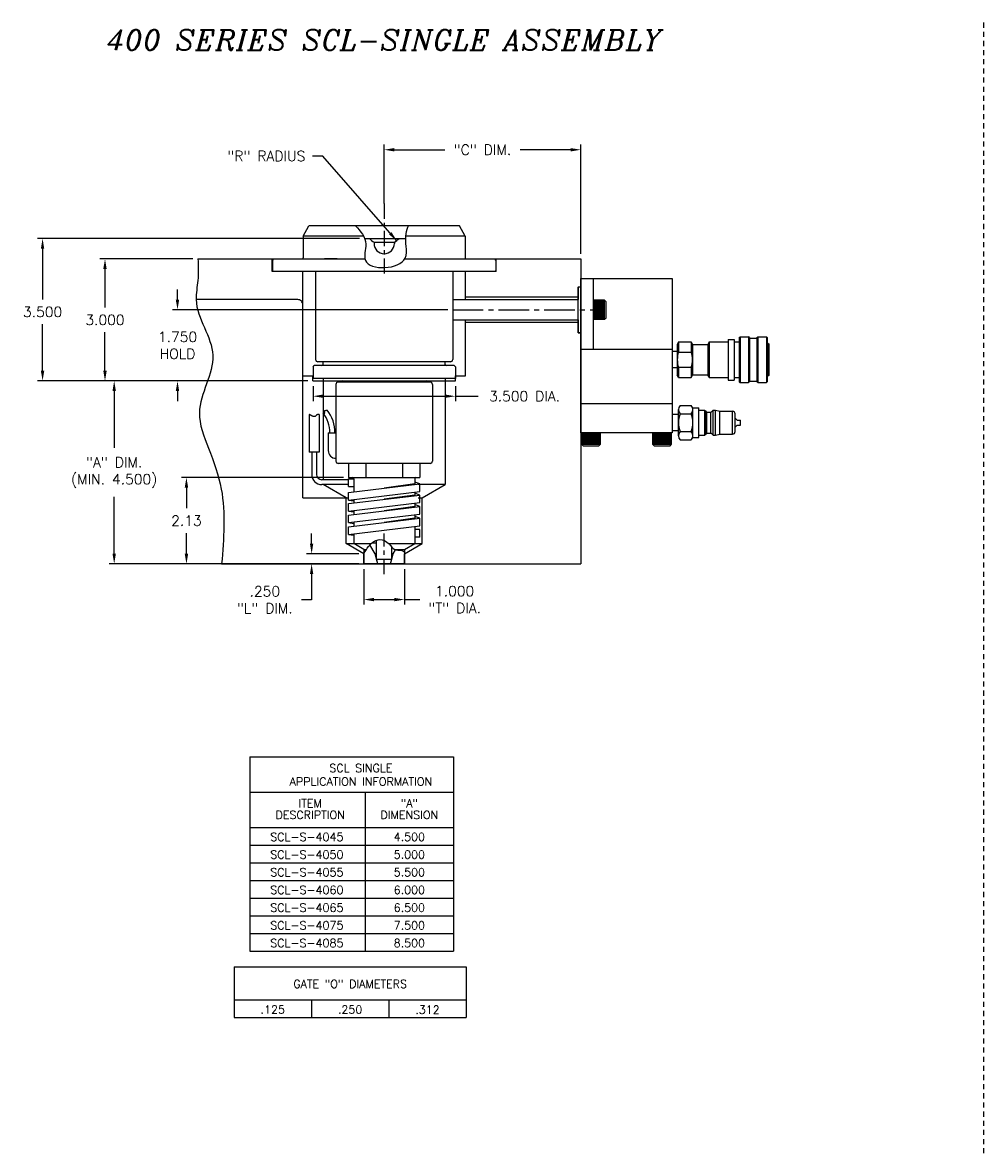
# Model space of a CAD drawing. Extents: x 78 to 191, y 63 to 102.
# Tile 1 of 4: x 78 to 101, y 68 to 96. Entities that reach past the tile are written whole.
import ezdxf
from ezdxf.enums import TextEntityAlignment as Align

# ---------------------------------------------------------------- set-up
doc = ezdxf.new("R2010")
doc.units = 0
doc.header["$MEASUREMENT"] = 0
doc.linetypes.add('CENTER2', pattern=[1.125, 0.75, -0.125, 0.125, -0.125])
doc.linetypes.add('HIDDEN2', pattern=[0.1875, 0.125, -0.0625])
doc.layers.get('DEFPOINTS').update_dxf_attribs({"linetype": 'CONTINUOUS'})
for name, color, linetype in [('AR_SHAPE', 3, 'CONTINUOUS'), ('DIMENSIONS', 4, 'CONTINUOUS'), ('FASTENER_SOLID', 7, 'CONTINUOUS'), ('HYD_FITTING', 4, 'CONTINUOUS'), ('INFO_BOX_SOLID', 7, 'CONTINUOUS'), ('INFO_BOX_TEXT', 4, 'CONTINUOUS'), ('MA_SHAPE_HIDDEN', 6, 'HIDDEN2'), ('MBH_HEATER', 1, 'CONTINUOUS'), ('SCV_400_FBT_SHAPE', 3, 'CONTINUOUS'), ('SCV_400_FBT_SOLID', 1, 'CONTINUOUS'), ('SCV_400_NBL_SHAPE', 3, 'CONTINUOUS'), ('SCV_400_NBU_CENTER', 1, 'CENTER2'), ('SCV_400_NBU_SHAPE', 3, 'CONTINUOUS'), ('SCV_400_NBU_SOLID', 1, 'CONTINUOUS'), ('SCV_400_VP_SHAPE', 3, 'CONTINUOUS'), ('SCV_BORE_LIGHT', 134, 'CONTINUOUS'), ('SCV_CENTER', 1, 'CENTER2'), ('SCV_HYD_CYL_SHAPE', 3, 'CONTINUOUS'), ('SCV_LR_SHAPE', 3, 'CONTINUOUS'), ('SF_HTR', 1, 'CONTINUOUS'), ('SVC_COIL_HEATER', 1, 'CONTINUOUS')]:
    doc.layers.add(name, color=color, linetype=linetype)
doc.styles.add('ITALIC', font='italic.shx')
doc.styles.add('ROMANS', font='romans.shx')
doc.dimstyles.new('CATALOG', dxfattribs={"dimscale": 2, "dimtxt": 0.125, "dimasz": 0.125, "dimexe": 0.0625, "dimexo": 0.0625, "dimgap": 0.09, "dimtad": 0, "dimtih": 1, "dimtoh": 1, "dimdec": 3, "dimzin": 4, "dimdsep": 46, "dimtxsty": 'ROMANS', "dimcen": 0, "dimclrd": 256, "dimclre": 256, "dimclrt": 256, "dimadec": 0, "dimazin": 0, "dimtfac": 0.7, "dimtdec": 3, "dimtofl": 0, "dimtmove": 0, "dimatfit": 3, "dimfxl": 0, "dimtolj": 1, "dimtzin": 4, "dimlwd": -1, "dimlwe": -1, "dimarcsym": 0})

# ---------------------------------------------------------------- blocks, each defined once
blk = doc.blocks.new('*D1')
at = {"layer": 'DEFPOINTS', "color": 0}
for p in [(86.132, 90.862), (78.211, 87.362), (84.861, 87.362)]:
    blk.add_point(p, dxfattribs=at)
at = {"layer": 'DIMENSIONS'}
for p, q in [((86.007, 90.862), (78.086, 90.862)), ((78.211, 90.612), (78.211, 89.364)), ((78.211, 87.612), (78.211, 88.754)), ((84.736, 87.362), (78.086, 87.362))]:
    blk.add_line(p, q, dxfattribs=at)
for points in [[(78.169, 90.612), (78.252, 90.612), (78.211, 90.862)], [(78.169, 87.612), (78.252, 87.612), (78.211, 87.362)]]:
    blk.add_solid(points, dxfattribs=at)
at = {"layer": 'DIMENSIONS', "insert": (78.211, 89.059), "char_height": 0.25, "attachment_point": 5, "style": 'ROMANS'}
blk.add_mtext('\\A1;3.500 ', dxfattribs=at)
blk = doc.blocks.new('*D2')
at = {"layer": 'DEFPOINTS', "color": 0}
for p in [(84.861, 87.362), (79.972, 82.862), (86.112, 82.862)]:
    blk.add_point(p, dxfattribs=at)
at = {"layer": 'DIMENSIONS'}
for p, q in [((84.736, 87.362), (79.847, 87.362)), ((79.972, 87.112), (79.972, 85.715)), ((79.972, 83.112), (79.972, 84.509)), ((85.987, 82.862), (79.847, 82.862))]:
    blk.add_line(p, q, dxfattribs=at)
for points in [[(79.931, 87.112), (80.014, 87.112), (79.972, 87.362)], [(79.931, 83.112), (80.014, 83.112), (79.972, 82.862)]]:
    blk.add_solid(points, dxfattribs=at)
at = {"layer": 'DIMENSIONS', "insert": (79.972, 85.112), "char_height": 0.25, "attachment_point": 5, "style": 'ROMANS'}
blk.add_mtext('\\A1;"A" DIM.\\P(MIN. 4.500)', dxfattribs=at)
blk = doc.blocks.new('*D3')
at = {"layer": 'DEFPOINTS', "color": 0}
for p in [(84.828, 82.862), (86.112, 83.112), (86.112, 82.862)]:
    blk.add_point(p, dxfattribs=at)
at = {"layer": 'DIMENSIONS'}
for p, q in [((84.828, 83.362), (84.828, 83.612)), ((85.987, 83.112), (84.703, 83.112)), ((85.987, 82.862), (84.703, 82.862)), ((84.828, 82.612), (84.828, 81.98)), ((84.828, 81.98), (84.578, 81.98))]:
    blk.add_line(p, q, dxfattribs=at)
for points in [[(84.786, 83.362), (84.869, 83.362), (84.828, 83.112)], [(84.786, 82.612), (84.869, 82.612), (84.828, 82.862)]]:
    blk.add_solid(points, dxfattribs=at)
at = {"layer": 'DIMENSIONS', "insert": (83.677, 81.98), "char_height": 0.25, "attachment_point": 5, "style": 'ROMANS'}
blk.add_mtext('\\A1;.250 \\P"L" DIM.', dxfattribs=at)
blk = doc.blocks.new('*D4')
at = {"layer": 'DEFPOINTS', "color": 0}
for p in [(86.112, 82.862), (87.112, 82.862), (86.112, 81.986)]:
    blk.add_point(p, dxfattribs=at)
at = {"layer": 'DIMENSIONS'}
for p, q in [((86.112, 82.737), (86.112, 81.861)), ((87.112, 82.737), (87.112, 81.861)), ((86.362, 81.986), (86.862, 81.986)), ((87.112, 81.986), (87.487, 81.986))]:
    blk.add_line(p, q, dxfattribs=at)
for points in [[(86.362, 82.028), (86.362, 81.944), (86.112, 81.986)], [(86.862, 82.028), (86.862, 81.944), (87.112, 81.986)]]:
    blk.add_solid(points, dxfattribs=at)
at = {"layer": 'DIMENSIONS', "insert": (88.345, 81.986), "char_height": 0.25, "attachment_point": 5, "style": 'ROMANS'}
blk.add_mtext('\\A1;1.000 \\P"T" DIA.', dxfattribs=at)
blk = doc.blocks.new('*D5')
at = {"layer": 'DEFPOINTS', "color": 0}
for p in [(88.3, 89.112), (81.529, 87.362), (84.861, 87.362)]:
    blk.add_point(p, dxfattribs=at)
at = {"layer": 'DIMENSIONS'}
for p, q in [((81.529, 89.362), (81.529, 89.612)), ((88.175, 89.112), (81.404, 89.112)), ((84.736, 87.362), (81.404, 87.362)), ((81.529, 87.112), (81.529, 86.862))]:
    blk.add_line(p, q, dxfattribs=at)
for points in [[(81.487, 89.362), (81.571, 89.362), (81.529, 89.112)], [(81.487, 87.112), (81.571, 87.112), (81.529, 87.362)]]:
    blk.add_solid(points, dxfattribs=at)
at = {"layer": 'DIMENSIONS', "insert": (81.529, 88.237), "char_height": 0.25, "attachment_point": 5, "style": 'ROMANS'}
blk.add_mtext('\\A1;1.750 \\PHOLD', dxfattribs=at)
blk = doc.blocks.new('*D6')
at = {"layer": 'DEFPOINTS', "color": 0}
for p in [(84.862, 87.362), (88.362, 87.362), (88.362, 86.986)]:
    blk.add_point(p, dxfattribs=at)
at = {"layer": 'DIMENSIONS'}
for p, q in [((84.862, 87.237), (84.862, 86.861)), ((88.362, 87.237), (88.362, 86.861)), ((85.112, 86.986), (88.112, 86.986)), ((88.362, 86.986), (88.926, 86.986))]:
    blk.add_line(p, q, dxfattribs=at)
for points in [[(85.112, 87.028), (85.112, 86.945), (84.862, 86.986)], [(88.112, 87.028), (88.112, 86.945), (88.362, 86.986)]]:
    blk.add_solid(points, dxfattribs=at)
at = {"layer": 'DIMENSIONS', "insert": (90.064, 86.986), "char_height": 0.25, "attachment_point": 5, "style": 'ROMANS'}
blk.add_mtext('\\A1;3.500 DIA.', dxfattribs=at)
blk = doc.blocks.new('*D7')
at = {"layer": 'DEFPOINTS', "color": 0}
for p in [(86.612, 93.046), (86.612, 91.599), (91.446, 90.362)]:
    blk.add_point(p, dxfattribs=at)
at = {"layer": 'DIMENSIONS'}
for p, q in [((86.612, 91.724), (86.612, 93.171)), ((91.446, 90.487), (91.446, 93.171)), ((86.862, 93.046), (88.105, 93.046)), ((91.196, 93.046), (89.953, 93.046))]:
    blk.add_line(p, q, dxfattribs=at)
for points in [[(86.862, 93.087), (86.862, 93.004), (86.612, 93.046)], [(91.196, 93.087), (91.196, 93.004), (91.446, 93.046)]]:
    blk.add_solid(points, dxfattribs=at)
at = {"layer": 'DIMENSIONS', "insert": (89.029, 93.046), "char_height": 0.25, "attachment_point": 5, "style": 'ROMANS'}
blk.add_mtext('\\A1;"C" DIM.', dxfattribs=at)
blk = doc.blocks.new('*D8')
at = {"layer": 'DEFPOINTS', "color": 0}
for p in [(81.749, 84.987), (85.737, 84.987), (86.112, 82.862)]:
    blk.add_point(p, dxfattribs=at)
at = {"layer": 'DIMENSIONS'}
for p, q in [((85.612, 84.987), (81.624, 84.987)), ((81.749, 84.737), (81.749, 84.23)), ((81.749, 83.112), (81.749, 83.62)), ((85.987, 82.862), (81.624, 82.862))]:
    blk.add_line(p, q, dxfattribs=at)
for points in [[(81.707, 84.737), (81.791, 84.737), (81.749, 84.987)], [(81.707, 83.112), (81.791, 83.112), (81.749, 82.862)]]:
    blk.add_solid(points, dxfattribs=at)
at = {"layer": 'DIMENSIONS', "insert": (81.749, 83.925), "char_height": 0.25, "attachment_point": 5, "style": 'ROMANS'}
blk.add_mtext('\\A1;2.13 ', dxfattribs=at)
blk = doc.blocks.new('*D48')
at = {"layer": 'DEFPOINTS', "color": 0}
for p in [(82.033, 90.362), (79.746, 87.362), (84.861, 87.362)]:
    blk.add_point(p, dxfattribs=at)
at = {"layer": 'DIMENSIONS'}
for p, q in [((81.908, 90.362), (79.621, 90.362)), ((79.746, 90.112), (79.746, 89.167)), ((79.746, 87.612), (79.746, 88.557)), ((84.736, 87.362), (79.621, 87.362))]:
    blk.add_line(p, q, dxfattribs=at)
for points in [[(79.704, 90.112), (79.788, 90.112), (79.746, 90.362)], [(79.704, 87.612), (79.788, 87.612), (79.746, 87.362)]]:
    blk.add_solid(points, dxfattribs=at)
at = {"layer": 'DIMENSIONS', "insert": (79.746, 88.862), "char_height": 0.25, "attachment_point": 5, "style": 'ROMANS'}
blk.add_mtext('\\A1;3.000 ', dxfattribs=at)

msp = doc.modelspace()

# ---------------------------------------------------------------- linework, layer by layer
at = {"layer": 'AR_SHAPE'}
for p, q in [((88.2997, 89.3621), (91.3807, 89.3621)), ((88.2997, 88.8621), (91.3807, 88.8621))]:
    msp.add_line(p, q, dxfattribs=at)
at = {"layer": 'DIMENSIONS', "linetype": 'CENTER2', "ltscale": 0.5}
msp.add_line((86.612, 91.7244), (86.612, 89.9423), dxfattribs=at)
at = {"layer": 'FASTENER_SOLID'}
for p, q in [((92.0312, 89.3465), (91.7577, 89.3465)), ((91.7577, 89.3465), (91.7577, 89.1121)), ((91.7726, 89.3255), (92.0135, 89.3255)), ((91.7726, 89.3026), (92.0169, 89.3026)), ((91.7726, 89.3026), (92.0135, 89.3026)), ((91.7726, 89.2796), (92.0135, 89.2796)), ((91.7726, 89.2566), (92.0135, 89.2566)), ((92.0312, 88.8777), (92.0312, 89.3465)), ((92.0702, 89.3074), (92.0312, 89.3465)), ((92.0702, 88.9168), (92.0702, 89.3074)), ((91.7577, 89.1121), (91.7577, 88.8777)), ((91.7726, 89.2336), (92.0135, 89.2336)), ((91.7726, 89.2106), (92.0135, 89.2106)), ((91.7726, 89.1876), (92.0135, 89.1876)), ((91.7726, 89.1646), (92.0135, 89.1646)), ((91.7726, 89.1417), (92.0135, 89.1417)), ((91.7726, 89.1187), (92.0135, 89.1187)), ((91.7726, 89.0957), (92.0135, 89.0957)), ((91.7726, 89.0727), (92.0135, 89.0727)), ((91.7726, 89.0497), (92.0135, 89.0497)), ((91.7726, 89.0267), (92.0135, 89.0267)), ((91.7726, 89.0037), (92.0135, 89.0037)), ((91.7726, 88.9775), (92.0135, 88.9775)), ((91.7577, 88.8777), (92.0312, 88.8777)), ((91.7726, 88.9512), (92.0135, 88.9512)), ((91.7726, 88.9249), (92.0135, 88.9249)), ((91.7726, 88.8986), (92.0135, 88.8986)), ((92.0312, 88.8777), (92.0702, 88.9168)), ((91.4633, 86.0821), (91.4633, 85.8087)), ((91.4842, 86.0672), (91.4842, 85.8264)), ((91.5105, 86.0672), (91.5105, 85.8264)), ((91.5368, 86.0672), (91.5368, 85.8264)), ((91.563, 86.0672), (91.563, 85.8264)), ((91.5893, 86.0672), (91.5893, 85.8264)), ((91.6123, 86.0672), (91.6123, 85.8264)), ((91.6353, 86.0672), (91.6353, 85.8264)), ((91.6583, 86.0672), (91.6583, 85.8264)), ((91.6813, 86.0672), (91.6813, 85.8264)), ((91.7043, 86.0672), (91.7043, 85.8264)), ((91.7272, 86.0672), (91.7272, 85.8264)), ((91.7502, 86.0672), (91.7502, 85.8264)), ((91.7732, 86.0672), (91.7732, 85.8264)), ((91.7962, 86.0672), (91.7962, 85.8264)), ((91.8192, 86.0672), (91.8192, 85.8264)), ((91.8422, 86.0672), (91.8422, 85.8264)), ((91.8652, 86.0672), (91.8652, 85.8264)), ((91.8881, 86.0672), (91.8881, 85.8264)), ((91.8881, 86.0672), (91.8881, 85.8229)), ((91.9111, 86.0672), (91.9111, 85.8264)), ((91.9321, 85.8087), (91.9321, 86.0821)), ((93.2133, 86.0821), (93.2133, 85.8087)), ((93.4477, 86.0821), (93.2133, 86.0821)), ((93.2342, 86.0672), (93.2342, 85.8264)), ((93.2605, 86.0672), (93.2605, 85.8264)), ((93.2868, 86.0672), (93.2868, 85.8264)), ((93.3131, 86.0672), (93.3131, 85.8264)), ((93.3393, 86.0672), (93.3393, 85.8264)), ((93.3623, 86.0672), (93.3623, 85.8264)), ((93.3853, 86.0672), (93.3853, 85.8264)), ((93.4083, 86.0672), (93.4083, 85.8264)), ((93.4313, 86.0672), (93.4313, 85.8264)), ((93.6821, 86.0821), (93.4477, 86.0821)), ((93.4543, 86.0672), (93.4543, 85.8264)), ((93.4773, 86.0672), (93.4773, 85.8264)), ((93.5002, 86.0672), (93.5002, 85.8264)), ((93.5232, 86.0672), (93.5232, 85.8264)), ((93.5462, 86.0672), (93.5462, 85.8264)), ((93.5692, 86.0672), (93.5692, 85.8264)), ((93.5922, 86.0672), (93.5922, 85.8264)), ((93.6152, 86.0672), (93.6152, 85.8264)), ((93.6382, 86.0672), (93.6382, 85.8264)), ((93.6382, 86.0672), (93.6382, 85.8229)), ((93.6611, 86.0672), (93.6611, 85.8264)), ((93.6821, 85.8087), (93.6821, 86.0821)), ((91.4633, 85.8087), (91.9321, 85.8087)), ((91.4633, 85.8087), (91.5024, 85.7696)), ((91.5024, 85.7696), (91.893, 85.7696)), ((91.893, 85.7696), (91.9321, 85.8087)), ((93.2133, 85.8087), (93.6821, 85.8087)), ((93.2133, 85.8087), (93.2524, 85.7696)), ((93.2524, 85.7696), (93.643, 85.7696)), ((93.643, 85.7696), (93.6821, 85.8087))]:
    msp.add_line(p, q, dxfattribs=at)
at = {"layer": 'HYD_FITTING'}
for p, q in [((95.3432, 88.4262), (95.3632, 88.4462)), ((95.3432, 88.4262), (95.3432, 87.3412)), ((95.3632, 88.4462), (95.3632, 87.3212)), ((95.3632, 88.4462), (95.5732, 88.4462)), ((95.5732, 88.4462), (95.5732, 87.3212)), ((95.5932, 88.4262), (95.5732, 88.4462)), ((95.5932, 88.4262), (95.5932, 87.3412)), ((95.5932, 88.415), (95.7807, 88.415)), ((95.7807, 88.4262), (95.8007, 88.4462)), ((95.7807, 88.4262), (95.7807, 87.3412)), ((95.8007, 88.4462), (96.0107, 88.4462)), ((95.8007, 88.4462), (95.8007, 87.3212)), ((96.0107, 88.4462), (96.0107, 87.3212)), ((96.0107, 88.4462), (96.0307, 88.4262)), ((96.0307, 88.4262), (96.0307, 87.3412)), ((93.8507, 88.3212), (93.8207, 88.2612)), ((93.8207, 88.2612), (93.8207, 87.5062)), ((93.8507, 88.3212), (93.8507, 88.0712)), ((93.8507, 88.3212), (94.1657, 88.3212)), ((94.1657, 88.3212), (94.1657, 88.0712)), ((94.1657, 88.3212), (94.1957, 88.2612)), ((94.1957, 88.2612), (94.1957, 87.5062)), ((94.1957, 88.2587), (94.5707, 88.2587)), ((94.6007, 88.3212), (94.5707, 88.2612)), ((94.5707, 88.2612), (94.5707, 87.5062)), ((94.6007, 88.3212), (95.0707, 88.3212)), ((94.6007, 88.3212), (94.6007, 87.4462)), ((95.0707, 88.3837), (95.2207, 88.3837)), ((95.0707, 88.3837), (95.0707, 87.3837)), ((95.2207, 88.3837), (95.2207, 87.3837)), ((95.2207, 88.3212), (95.3432, 88.3212)), ((96.0307, 88.29), (96.0507, 88.29)), ((96.0507, 88.29), (96.0507, 87.4775)), ((96.0507, 88.29), (96.0707, 88.27)), ((96.0707, 88.27), (96.0707, 87.4975)), ((93.8207, 88.0837), (93.6957, 88.0837)), ((93.6957, 88.0837), (93.6957, 87.6837)), ((93.8507, 88.0712), (94.1657, 88.0712)), ((93.8207, 87.6837), (93.6957, 87.6837)), ((93.8507, 87.6962), (93.8507, 87.4462)), ((93.8507, 87.6962), (94.1657, 87.6962)), ((94.1657, 87.6962), (94.1657, 87.4462)), ((93.8507, 87.4462), (93.8207, 87.5062)), ((93.8507, 87.4462), (94.1657, 87.4462)), ((94.1657, 87.4462), (94.1957, 87.5062)), ((94.1957, 87.5087), (94.5707, 87.5087)), ((94.6007, 87.4462), (94.5707, 87.5062)), ((94.6007, 87.4462), (95.0707, 87.4462)), ((95.0707, 87.3837), (95.2207, 87.3837)), ((95.2207, 87.4462), (95.3432, 87.4462)), ((95.3432, 87.3412), (95.3632, 87.3212)), ((95.3632, 87.3212), (95.5732, 87.3212)), ((95.5932, 87.3412), (95.5732, 87.3212)), ((95.5932, 87.3525), (95.7807, 87.3525)), ((95.8007, 87.3212), (95.7807, 87.3412)), ((95.8007, 87.3212), (96.0107, 87.3212)), ((96.0307, 87.3412), (96.0107, 87.3212)), ((96.0307, 87.4775), (96.0507, 87.4775)), ((96.0707, 87.4975), (96.0507, 87.4775)), ((93.8917, 86.7597), (94.1617, 86.7597)), ((93.8517, 86.5347), (93.6957, 86.5347)), ((93.6957, 86.5347), (93.6957, 86.1347)), ((93.8517, 86.0132), (93.8517, 86.6562)), ((93.8917, 86.5532), (94.1617, 86.5532)), ((94.1962, 86.6972), (94.3517, 86.6972)), ((94.2017, 86.0132), (94.2017, 86.6562)), ((94.3517, 85.9722), (94.3517, 86.6972)), ((94.3517, 86.6447), (94.5018, 86.6447)), ((94.5018, 86.0247), (94.5018, 86.6447)), ((94.5018, 86.6247), (94.5217, 86.6247)), ((94.5217, 86.0447), (94.5217, 86.6247)), ((94.5217, 86.6247), (94.5373, 86.5977)), ((94.546, 86.0767), (94.546, 86.5927)), ((94.546, 86.5927), (94.6476, 86.5927)), ((94.6476, 86.0767), (94.6476, 86.5927)), ((94.7018, 86.6427), (94.6547, 86.5956)), ((94.7018, 86.0267), (94.7018, 86.6427)), ((94.7018, 86.6427), (94.7617, 86.6427)), ((94.7617, 86.0267), (94.7617, 86.6427)), ((94.7617, 86.6427), (94.865, 86.6151)), ((94.8676, 86.0547), (94.8676, 86.6147)), ((94.8676, 86.6147), (95.1818, 86.6147)), ((95.1818, 86.0547), (95.1818, 86.6147)), ((95.2418, 86.1147), (95.2418, 86.5547)), ((95.2918, 86.3972), (95.2418, 86.4472)), ((95.2918, 86.2722), (95.2418, 86.2222)), ((95.2918, 86.3972), (95.3718, 86.3972)), ((95.2918, 86.2722), (95.3718, 86.2722)), ((95.3718, 86.2722), (95.3718, 86.3972)), ((93.8517, 86.1347), (93.6957, 86.1347)), ((93.8917, 86.1162), (94.1617, 86.1162)), ((94.1962, 85.9722), (94.3517, 85.9722)), ((94.3517, 86.0247), (94.5018, 86.0247)), ((94.5018, 86.0447), (94.5217, 86.0447)), ((94.5217, 86.0447), (94.5373, 86.0717)), ((94.546, 86.0767), (94.6476, 86.0767)), ((94.7018, 86.0267), (94.6547, 86.0738)), ((94.7018, 86.0267), (94.7617, 86.0267)), ((94.7617, 86.0267), (94.865, 86.0544)), ((94.8676, 86.0547), (95.1818, 86.0547)), ((93.8917, 85.9097), (94.1617, 85.9097))]:
    msp.add_line(p, q, dxfattribs=at)
for centre, radius, start, end in [((94.4217, 87.8837), 0.6009, 161.81945, 198.18055), ((93.5948, 87.8837), 0.6009, 341.81945, 18.18055), ((94.005, 86.6565), 0.1533, 137.64623, 222.35375), ((94.0485, 86.6565), 0.1533, 317.64622, 42.35372), ((94.4685, 86.3347), 0.6168, 159.25185, 200.74814), ((93.585, 86.3347), 0.6168, 339.25192, 20.74813), ((94.546, 86.6027), 0.01, 209.99988, 269.99997), ((94.6476, 86.6027), 0.01, 270.00059, 315.00058), ((94.8676, 86.6247), 0.01, 255.00008, 269.99997), ((95.1818, 86.5547), 0.06, 359.99647, 89.99647), ((94.005, 86.013), 0.1533, 137.64608, 222.35361), ((94.0485, 86.013), 0.1533, 317.64617, 42.35382), ((94.546, 86.0667), 0.01, 89.99966, 149.99971), ((94.6476, 86.0667), 0.01, 44.99644, 89.99645), ((94.8676, 86.0447), 0.01, 90.00057, 105.00044), ((95.1818, 86.1147), 0.06, 269.99997, 359.99997)]:
    msp.add_arc(centre, radius, start, end, dxfattribs=at)
at = {"layer": 'INFO_BOX_SOLID'}
for p, q in [((83.305, 78.1229), (88.3179, 78.1229)), ((83.305, 78.1229), (83.305, 73.3403)), ((88.3179, 78.1229), (88.3179, 73.3403)), ((83.305, 77.2533), (88.3179, 77.2533)), ((86.1438, 77.2533), (86.1438, 73.3403)), ((83.305, 76.3837), (88.3179, 76.3837)), ((83.305, 75.9489), (88.3179, 75.9489)), ((83.305, 75.5142), (88.3179, 75.5142)), ((83.305, 75.0794), (88.3179, 75.0794)), ((83.305, 74.6446), (88.3179, 74.6446)), ((83.305, 74.2098), (88.3179, 74.2098)), ((83.305, 73.775), (88.3179, 73.775)), ((83.305, 73.3403), (88.3179, 73.3403)), ((82.9215, 72.9578), (88.628, 72.9578)), ((82.9215, 72.9578), (82.9215, 71.7078)), ((88.628, 72.9578), (88.628, 71.7078)), ((82.9215, 72.1426), (88.628, 72.1426)), ((84.8237, 72.1426), (84.8237, 71.7078)), ((86.7259, 72.1426), (86.7259, 71.7078)), ((82.9215, 71.7078), (88.628, 71.7078))]:
    msp.add_line(p, q, dxfattribs=at)
at = {"layer": 'MA_SHAPE_HIDDEN'}
msp.add_line((101.3487, 96.1718), (101.3487, 68.3691), dxfattribs=at)
at = {"layer": 'MBH_HEATER'}
for p, q in [((84.9243, 90.0501), (84.9243, 87.8921)), ((88.2997, 90.0501), (88.2997, 87.8921)), ((88.2397, 87.8321), (84.9843, 87.8321)), ((87.7397, 87.3321), (85.4843, 87.3321)), ((85.4243, 87.2721), (85.4243, 85.3921)), ((87.7997, 87.2721), (87.7997, 85.3921)), ((85.2368, 86.0848), (85.4243, 86.0848)), ((85.2368, 86.0848), (85.2368, 85.6473)), ((87.7397, 85.3321), (85.484, 85.3321))]:
    msp.add_line(p, q, dxfattribs=at)
msp.add_lwpolyline([(85.1113, 86.5687), (85.1268, 86.5669), (85.1339, 86.5663), (85.1403, 86.5661), (85.1456, 86.5666), (85.1498, 86.5678), (85.1525, 86.5698), (85.1534, 86.5729), (85.1525, 86.577), (85.1502, 86.5821), (85.1471, 86.5879), (85.1436, 86.5941), (85.1404, 86.6006), (85.1381, 86.607), (85.1371, 86.6132), (85.1381, 86.6189), (85.1415, 86.6239), (85.1471, 86.6283), (85.1546, 86.6322), (85.1636, 86.6356), (85.1739, 86.6386), (85.1852, 86.6413), (85.197, 86.6439), (85.2092, 86.6464)], dxfattribs=at)
for centre, radius, start, end in [((84.9843, 87.8921), 0.06, 180.00001, 269.99999), ((88.2397, 87.8921), 0.06, 269.99999, 359.99999), ((85.4843, 87.2721), 0.06, 89.99999, 180.00001), ((87.7397, 87.2721), 0.06, 0.00001, 90), ((84.5106, 86.0924), 0.7666, 359.42925, 38.41278), ((84.5106, 86.0924), 0.8916, 359.42925, 38.41278), ((85.4243, 85.6473), 0.1875, 179.99999, 269.99999), ((85.4843, 85.3921), 0.06, 179.9999, 269.9999), ((87.7397, 85.3921), 0.06, 270.0001, 0.0001)]:
    msp.add_arc(centre, radius, start, end, dxfattribs=at)
at = {"layer": 'SCV_400_FBT_SHAPE'}
for p, q in [((85.7371, 85.3321), (85.7371, 84.9871)), ((86.1602, 85.3321), (86.1602, 84.9871)), ((87.0638, 85.3321), (87.0638, 84.9871)), ((87.4869, 85.3321), (87.4869, 84.9871)), ((85.7371, 84.9871), (87.4869, 84.9871)), ((85.862, 84.9571), (85.862, 84.6348)), ((87.362, 84.9571), (87.362, 84.8281)), ((87.362, 84.6263), (87.362, 84.5566)), ((85.862, 84.4478), (85.862, 84.3633)), ((87.362, 84.3548), (87.362, 84.2733)), ((85.862, 84.1763), (85.862, 84.0799)), ((87.362, 84.0715), (87.362, 83.9841)), ((85.862, 83.8929), (85.862, 83.7907)), ((87.362, 83.7822), (87.362, 83.3656)), ((85.862, 83.6037), (85.862, 83.3656)), ((86.1122, 83.2211), (85.862, 83.3656)), ((85.862, 83.3645), (86.2981, 83.3645)), ((86.1122, 83.2211), (86.1122, 82.8621)), ((86.1122, 83.2211), (86.1795, 83.2211)), ((86.72, 83.3645), (87.3602, 83.3645)), ((86.8635, 83.2211), (87.1117, 83.2211)), ((87.1117, 83.2211), (87.362, 83.3656)), ((87.1117, 83.2211), (87.1117, 82.8621)), ((87.1117, 82.8621), (86.1122, 82.8621))]:
    msp.add_line(p, q, dxfattribs=at)
for centre, start, end in [((85.832, 84.9571), 0, 90), ((87.392, 84.9571), 90, 180)]:
    msp.add_arc(centre, 0.03, start, end, dxfattribs=at)
msp.add_open_spline([(86.1117, 83.1121), (86.1848, 83.2336), (86.2806, 83.3929), (86.5409, 83.4901), (86.7334, 83.3837), (86.844, 83.1897), (87.016, 83.2119), (87.0864, 83.1746), (87.1117, 83.1538)], degree=3, knots=[0, 0, 0, 0, 0.4084314, 0.5356631, 0.7917468, 0.9906596, 1.1424069, 1.2451285, 1.2451285, 1.2451285, 1.2451285], dxfattribs=at)
at = {"layer": 'SCV_400_FBT_SOLID'}
for p, q in [((86.3887, 83.1124), (86.2631, 83.3299)), ((86.4252, 83.3751), (86.3102, 83.3751)), ((86.8353, 83.1124), (86.8922, 83.2109)), ((86.4557, 82.8621), (86.3887, 83.1124)), ((86.4252, 83.1124), (86.3887, 83.1124)), ((86.7682, 82.8621), (86.8353, 83.1124)), ((86.8353, 83.1124), (86.7987, 83.1124))]:
    msp.add_line(p, q, dxfattribs=at)
at = {"layer": 'SCV_400_NBL_SHAPE'}
for p, q in [((84.862, 87.7071), (84.892, 87.7371)), ((84.862, 87.7071), (84.862, 87.4241)), ((88.332, 87.7371), (84.892, 87.7371)), ((85.112, 87.7671), (85.112, 87.8321)), ((88.112, 87.7671), (88.112, 87.8321)), ((88.332, 87.7371), (88.362, 87.7071)), ((88.362, 87.7071), (88.362, 87.4241)), ((88.362, 87.4241), (84.862, 87.4241)), ((85.112, 87.4241), (85.112, 87.3621)), ((85.112, 87.3621), (88.112, 87.3621)), ((88.112, 87.4241), (88.112, 87.3621))]:
    msp.add_line(p, q, dxfattribs=at)
for centre, start, end in [((85.082, 87.7671), 270, 0), ((88.142, 87.7671), 180, 270), ((85.582, 87.3321), 0, 90), ((87.642, 87.3321), 89.99868, 179.99868)]:
    msp.add_arc(centre, 0.03, start, end, dxfattribs=at)
at = {"layer": 'SCV_400_NBU_CENTER'}
for p, q in [((86.362, 90.7719), (86.362, 90.7407)), ((86.862, 90.7724), (86.862, 90.7407))]:
    msp.add_line(p, q, dxfattribs=at)
at = {"layer": 'SCV_400_NBU_SHAPE'}
for p, q in [((86.1317, 90.8621), (87.1448, 90.8621)), ((85.457, 90.3621), (85.142, 90.3621)), ((87.767, 90.3621), (88.082, 90.3621))]:
    msp.add_line(p, q, dxfattribs=at)
msp.add_open_spline([(85.9044, 91.1751), (86.0368, 91.0413), (86.2421, 90.7953), (85.958, 90.0466), (87.2112, 90.111), (87.1427, 90.7387), (87.1348, 91.0184), (87.2051, 91.1657), (87.21, 91.1751)], degree=3, knots=[0.0894155, 0.0894155, 0.0894155, 0.0894155, 0.6110716, 1.010576, 1.9949436, 2.2871668, 2.7640406, 2.7970849, 2.7970849, 2.7970849, 2.7970849], dxfattribs=at)
at = {"layer": 'SCV_400_NBU_SOLID'}
msp.add_line((86.3628, 90.7719), (86.8621, 90.7724), dxfattribs=at)
for centre, radius, start, end in [((86.612, 91.2111), 0.505, 223.71592, 240.36979), ((86.612, 91.2111), 0.505, 240.30523, 240.4262), ((86.612, 90.7407), 0.25, 180, 0), ((86.612, 91.2111), 0.505, 299.63013, 316.2835)]:
    msp.add_arc(centre, radius, start, end, dxfattribs=at)
at = {"layer": 'SCV_400_VP_SHAPE'}
for p, q in [((86.4252, 82.9759), (86.4252, 83.4446)), ((86.7987, 82.9759), (86.7987, 83.2744)), ((86.4557, 82.8621), (86.4252, 82.9759)), ((86.4252, 82.9759), (86.7987, 82.9759)), ((86.4557, 82.8621), (86.7682, 82.8621)), ((86.7682, 82.8621), (86.7987, 82.9759))]:
    msp.add_line(p, q, dxfattribs=at)
at = {"layer": 'SCV_BORE_LIGHT'}
for p, q in [((82.0328, 90.3621), (83.8925, 90.3621)), ((83.858, 90.0501), (83.858, 90.3621)), ((89.3315, 90.3621), (91.4457, 90.3621)), ((89.366, 90.0501), (89.366, 90.3621)), ((91.4457, 90.3621), (91.4457, 82.8621)), ((84.612, 90.0501), (83.858, 90.0501)), ((84.612, 84.4871), (84.612, 90.0501)), ((89.366, 90.0501), (88.612, 90.0501)), ((88.612, 89.3621), (88.612, 90.0501)), ((91.3807, 89.6771), (91.3807, 89.3621)), ((91.3807, 89.6771), (91.4457, 89.6771)), ((84.487, 89.3621), (81.9865, 89.3621)), ((91.3807, 89.4246), (88.612, 89.4246)), ((88.612, 87.4871), (88.612, 88.8621)), ((91.3807, 88.7996), (88.612, 88.7996)), ((91.3807, 88.8621), (91.3807, 88.5471)), ((91.3807, 88.5471), (91.4457, 88.5471)), ((84.612, 87.4871), (84.862, 87.4871)), ((84.8615, 87.3621), (84.8615, 87.4871)), ((84.8615, 87.3621), (85.112, 87.3621)), ((85.1115, 87.3621), (85.112, 87.3621)), ((85.112, 87.3621), (85.112, 84.9321)), ((88.112, 87.3621), (88.112, 84.8119)), ((88.112, 87.3621), (88.1125, 87.3621)), ((88.112, 87.3621), (88.3625, 87.3621)), ((88.362, 87.4871), (88.612, 87.4871)), ((88.3625, 87.3621), (88.3625, 87.4871)), ((85.112, 84.8121), (85.112, 84.8119)), ((85.706, 84.8119), (85.112, 84.8119)), ((85.6745, 84.4871), (85.112, 84.8119)), ((88.112, 84.8119), (87.4519, 84.8119)), ((87.5495, 84.4871), (88.112, 84.8119)), ((84.612, 84.4871), (85.737, 84.4871)), ((85.6745, 83.3645), (85.6745, 84.4871)), ((87.4519, 84.4871), (87.5495, 84.4871)), ((87.5495, 83.3645), (87.5495, 84.4871)), ((85.6745, 83.3645), (85.862, 83.3645)), ((86.1117, 83.1121), (85.6745, 83.3645)), ((87.1122, 83.1121), (87.5495, 83.3645)), ((87.362, 83.3645), (87.5495, 83.3645)), ((82.6141, 82.8621), (91.4457, 82.8621)), ((86.1117, 83.1121), (86.1122, 83.1121)), ((86.1117, 82.8621), (86.1117, 83.1121)), ((87.1117, 83.1121), (87.1122, 83.1121)), ((87.1122, 82.8621), (87.1122, 83.1121))]:
    msp.add_line(p, q, dxfattribs=at)
msp.add_arc((84.487, 89.2371), 0.125, 0, 90.00001, dxfattribs=at)
msp.add_spline([(82.0328, 90.3621), (82.0301, 89.8334), (81.9865, 89.3621), (82.399, 87.9924), (82.0666, 86.5822), (82.2953, 85.7071), (82.6056, 84.7026), (82.6141, 82.8621)], degree=3, dxfattribs=at)
at = {"layer": 'SCV_CENTER'}
msp.add_line((88.2997, 89.1121), (91.8842, 89.1121), dxfattribs=at)
at = {"layer": 'SCV_CENTER', "ltscale": 0.5}
msp.add_line((86.612, 82.6137), (86.612, 83.6094), dxfattribs=at)
at = {"layer": 'SCV_HYD_CYL_SHAPE'}
for p, q in [((91.4457, 86.0821), (91.4457, 89.8811)), ((91.4457, 89.8811), (93.6957, 89.8811)), ((91.7577, 88.1311), (91.7577, 89.8811)), ((93.6957, 89.8811), (93.6957, 86.0821)), ((91.3807, 88.5459), (91.3807, 89.6709)), ((91.4457, 89.6709), (91.3807, 89.6709)), ((91.4457, 88.5459), (91.3807, 88.5459)), ((93.6957, 88.1311), (91.4457, 88.1311)), ((93.6957, 86.8001), (91.4465, 86.8001)), ((93.6957, 86.0821), (91.4457, 86.0821))]:
    msp.add_line(p, q, dxfattribs=at)
at = {"layer": 'SCV_LR_SHAPE'}
for p, q in [((84.617, 90.9251), (84.7613, 91.1751)), ((84.617, 90.9251), (84.617, 90.3921)), ((86.1031, 90.9251), (84.617, 90.9251)), ((88.4627, 91.1751), (84.7613, 91.1751)), ((88.607, 90.9251), (87.1471, 90.9251)), ((88.607, 90.9251), (88.4627, 91.1751)), ((88.607, 90.9251), (88.607, 90.3921)), ((83.892, 90.3621), (83.862, 90.3321)), ((83.892, 90.3621), (86.1379, 90.3621)), ((87.1216, 90.3621), (89.332, 90.3621)), ((89.362, 90.3321), (89.332, 90.3621)), ((83.862, 90.3321), (83.862, 90.0801)), ((89.362, 90.3321), (89.362, 90.0801)), ((83.862, 90.0801), (83.892, 90.0501)), ((89.332, 90.0501), (83.892, 90.0501)), ((89.362, 90.0801), (89.332, 90.0501))]:
    msp.add_line(p, q, dxfattribs=at)
for centre, start, end in [((84.587, 90.3921), 270, 360), ((88.637, 90.3921), 180.00001, 270)]:
    msp.add_arc(centre, 0.03, start, end, dxfattribs=at)
at = {"layer": 'SF_HTR'}
for p, q in [((85.737, 84.7683), (85.737, 84.9553)), ((85.737, 84.9553), (85.862, 84.9553)), ((85.737, 84.6199), (87.487, 84.8281)), ((87.362, 84.8281), (86.612, 84.724)), ((87.487, 84.8281), (87.362, 84.8758)), ((87.487, 84.6412), (87.487, 84.8281)), ((85.737, 84.7683), (85.862, 84.7683)), ((85.737, 84.4329), (87.487, 84.6412)), ((85.737, 84.4329), (85.737, 84.6199)), ((85.737, 84.3484), (87.487, 84.5566)), ((87.362, 84.5566), (86.612, 84.4525)), ((87.487, 84.5566), (87.362, 84.6042)), ((87.487, 84.3696), (87.487, 84.5566)), ((85.737, 84.4329), (85.862, 84.4108)), ((85.737, 84.1614), (87.487, 84.3696)), ((85.737, 84.1614), (85.737, 84.3484)), ((85.737, 84.0651), (87.487, 84.2733)), ((87.362, 84.2733), (86.612, 84.1692)), ((87.487, 84.2733), (87.362, 84.3209)), ((87.487, 84.0863), (87.487, 84.2733)), ((85.737, 84.1614), (85.862, 84.1393)), ((85.737, 83.8781), (87.487, 84.0863)), ((85.737, 83.8781), (85.737, 84.0651)), ((85.737, 83.7759), (87.487, 83.9841)), ((87.362, 83.9841), (86.612, 83.88)), ((87.487, 83.9841), (87.362, 84.0317)), ((87.487, 83.7971), (87.487, 83.9841)), ((85.737, 83.8781), (85.862, 83.8559)), ((85.737, 83.5889), (87.487, 83.7971)), ((85.737, 83.5889), (85.737, 83.7759)), ((87.487, 83.7101), (87.362, 83.7101)), ((87.487, 83.5231), (87.487, 83.7101)), ((85.737, 83.5889), (85.862, 83.5667)), ((87.487, 83.5231), (87.362, 83.5231))]:
    msp.add_line(p, q, dxfattribs=at)
at = {"layer": 'SVC_COIL_HEATER'}
for p, q in [((84.7638, 86.5383), (84.7638, 85.6083)), ((85.0138, 86.5383), (85.0138, 85.6083)), ((85.0138, 85.6083), (84.7638, 85.6083)), ((84.8288, 85.6083), (84.8289, 85.065)), ((84.9488, 85.6083), (84.9489, 85.065)), ((85.737, 84.9321), (85.0788, 84.9321)), ((85.737, 84.8121), (85.0789, 84.8121))]:
    msp.add_line(p, q, dxfattribs=at)
msp.add_lwpolyline([(85.0138, 86.5383), (84.9985, 86.5381), (84.991, 86.5378), (84.9837, 86.5371), (84.9767, 86.536), (84.97, 86.5344), (84.9638, 86.5322), (84.9581, 86.5292), (84.9528, 86.5253), (84.948, 86.5209), (84.9435, 86.516), (84.9391, 86.5109), (84.9347, 86.5058), (84.9302, 86.501), (84.9254, 86.4965), (84.9202, 86.4927), (84.9145, 86.4897), (84.9084, 86.4875), (84.9018, 86.4861), (84.8949, 86.4855), (84.8877, 86.4855), (84.8803, 86.4863), (84.8727, 86.4877), (84.8651, 86.4897), (84.8575, 86.4922), (84.85, 86.4952), (84.8425, 86.4986), (84.8351, 86.5022), (84.8279, 86.5059), (84.8209, 86.5097), (84.8141, 86.5135), (84.8077, 86.517), (84.8015, 86.5203), (84.7956, 86.5233), (84.7899, 86.5261), (84.7845, 86.5288), (84.7792, 86.5313), (84.774, 86.5337), (84.7689, 86.536), (84.7638, 86.5383)], dxfattribs=at)
for radius in [0.25, 0.13]:
    msp.add_arc((85.0789, 85.0621), radius, 180, 270, dxfattribs=at)

# ---------------------------------------------------------------- texts
at = {"layer": 'DIMENSIONS', "insert": (79.7822, 95.9933), "char_height": 0.5, "width": 35.1429, "attachment_point": 1, "style": 'ITALIC'}
msp.add_mtext('400 SERIES SCL-SINGLE ASSEMBLY', dxfattribs=at)
at = {"layer": 'DIMENSIONS', "insert": (84.6728, 92.891), "char_height": 0.25, "attachment_point": 6, "style": 'ROMANS'}
msp.add_mtext('"R" RADIUS', dxfattribs=at)
at = {"layer": 'INFO_BOX_TEXT', "style": 'ROMANS'}
for s, p in [('ITEM', (84.7919, 76.8774)), ('"A"', (87.2309, 76.8774)), ('DESCRIPTION', (84.7919, 76.5913)), ('DIMENSION', (87.2309, 76.5913)), ('SCL-S-4045', (84.7109, 76.0498)), ('4.500', (87.2309, 76.0498)), ('SCL-S-4050', (84.7109, 75.615)), ('5.000', (87.2309, 75.615)), ('SCL-S-4055', (84.7109, 75.1802)), ('5.500', (87.2309, 75.1802)), ('SCL-S-4060', (84.7109, 74.7454)), ('6.000', (87.2309, 74.7454)), ('SCL-S-4065', (84.7109, 74.3107)), ('6.500', (87.2309, 74.3106)), ('SCL-S-4075', (84.7109, 73.8759)), ('7.500', (87.2309, 73.8759)), ('SCL-S-4085', (84.7109, 73.4411)), ('8.500', (87.2309, 73.4411)), ('GATE "O" DIAMETERS', (85.7748, 72.4348)), ('.125', (83.8726, 71.8045)), ('.250', (85.7748, 71.8045)), ('.312', (87.677, 71.8012))]:
    msp.add_text(s, height=0.2, dxfattribs=at).set_placement(p, align=Align.CENTER)
at = {"layer": 'INFO_BOX_TEXT', "insert": (86.0392, 77.944), "char_height": 0.2, "width": 4.1311, "attachment_point": 2, "style": 'ROMANS'}
msp.add_mtext('SCL SINGLE\\PAPPLICATION INFORMATION', dxfattribs=at)

# ---------------------------------------------------------------- dimensions: what is measured, and where the dimension line sits
at = {"layer": 'DIMENSIONS'}
dim = msp.add_linear_dim(base=(86.612, 93.0456), p1=(91.4457, 90.3621), p2=(86.612, 91.5994), text='"C" DIM.', dimstyle='CATALOG', override={"dimpost": ' '}, dxfattribs=at)
dim.commit()
dim.dimension.update_dxf_attribs({"geometry": '*D7', "text_midpoint": (89.0289, 93.0456)})
dim = msp.add_linear_dim(base=(78.2107, 87.3621), p1=(86.1317, 90.8621), p2=(84.8615, 87.3621), angle=270, dimstyle='CATALOG', override={"dimpost": ' '}, dxfattribs=at)
dim.commit()
dim.dimension.update_dxf_attribs({"geometry": '*D1', "text_midpoint": (78.2107, 89.0591), "dimtype": 160})
for base, p1, p2, override, picture, middle in [((79.7459, 87.3621), (82.0328, 90.3621), (84.8615, 87.3621), {"dimpost": ' '}, '*D48', (79.7459, 88.8621)), ((81.7489698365, 84.9870938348), (86.1122457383, 82.8620938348), (85.737067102, 84.9870938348), {"dimdec": 2, "dimpost": ' '}, '*D8', (81.7489698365, 83.9245938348))]:
    dim = msp.add_linear_dim(base=base, p1=p1, p2=p2, angle=90, dimstyle='CATALOG', override=override, dxfattribs=at)
    dim.commit()
    dim.dimension.update_dxf_attribs({"geometry": picture, "text_midpoint": middle})
for base, p1, p2, angle, text, picture, middle in [((81.5289, 87.3621), (88.2997, 89.1121), (84.8615, 87.3621), 270, '<>\\PHOLD', '*D5', (81.5289, 88.2371)), ((79.9722, 82.8621), (84.8615, 87.3621), (86.1122, 82.8621), 90, '"A" DIM.\\P(MIN. 4.500)', '*D2', (79.9722, 85.1121))]:
    dim = msp.add_linear_dim(base=base, p1=p1, p2=p2, angle=angle, text=text, dimstyle='CATALOG', override={"dimpost": ' '}, dxfattribs=at)
    dim.commit()
    dim.dimension.update_dxf_attribs({"geometry": picture, "text_midpoint": middle})
for base, p1, p2, text, picture, middle in [((88.362, 86.9864), (84.862, 87.3621), (88.362, 87.3621), '<>DIA.', '*D6', (90.064, 86.9864)), ((86.1117, 81.9859), (87.1117, 82.8621), (86.1117, 82.8621), '<>\\P"T" DIA.', '*D4', (88.3453, 81.9859))]:
    dim = msp.add_linear_dim(base=base, p1=p1, p2=p2, text=text, dimstyle='CATALOG', override={"dimpost": ' '}, dxfattribs=at)
    dim.commit()
    dim.dimension.update_dxf_attribs({"geometry": picture, "text_midpoint": middle, "dimtype": 160})
dim = msp.add_linear_dim(base=(84.8277, 82.8621), p1=(86.1122, 83.1121), p2=(86.1117, 82.8621), angle=90, text='<>\\P"L" DIM.', dimstyle='CATALOG', override={"dimpost": ' '}, dxfattribs=at)
dim.commit()
dim.dimension.update_dxf_attribs({"geometry": '*D3', "text_midpoint": (83.6774, 81.9802), "dimtype": 160})

# ---------------------------------------------------------------- leaders
at = {"layer": 'DIMENSIONS', "annotation_type": 0, "has_hookline": 1, "hookline_direction": 1, "text_width": 2.0595}
msp.add_leader([(86.9255, 90.8042), (85.1028, 92.891), (84.8528, 92.891)], dimstyle='CATALOG', dxfattribs=at)

doc.saveas('drawing.dxf')
